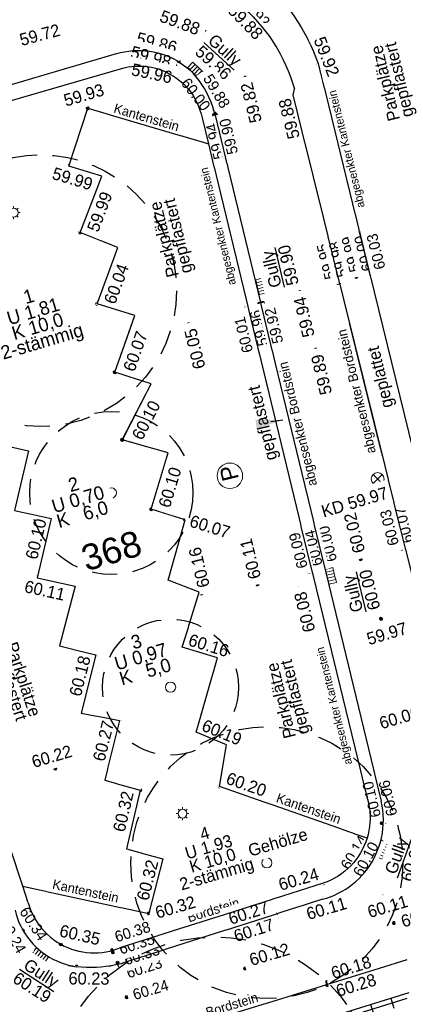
# Model space of a CAD drawing. Header units: metres. Extents: x 32365810 to 32367010, y 5620411 to 5622366.
# Tile 99 of 198: x 32366218 to 32366232, y 5622043 to 5622079. Entities that reach past the tile are written whole.
import ezdxf
from ezdxf import colors
from ezdxf.entities.mleader import LeaderData, LeaderLine
from ezdxf.math import Vec2, Vec3

# ---------------------------------------------------------------- set-up
doc = ezdxf.new("R2010")
doc.units = ezdxf.units.M
for name, pattern in [('1000.100', [0]), ('1000.110', [0]), ('1000.220', [1.5, 0.925, -0.575])]:
    doc.linetypes.add(name, pattern=pattern)
doc.layers.get('0').update_dxf_attribs({"color": 1, "linetype": 'CONTINUOUS'})
for name, color, linetype in [('Beschriftung Kanalbestand (AMT 66)', 7, 'CONTINUOUS'), ('Beschriftung Topographie', 7, 'CONTINUOUS'), ('Bäume_ gemessen', 7, 'CONTINUOUS'), ('Flurstücke_Grenzpunkte', 11, 'CONTINUOUS'), ('Höhen_ gemessen (NHN)', 7, 'CONTINUOUS'), ('Höhentexte_ gemessen (NHN)', 7, 'CONTINUOUS'), ('Leitungen Kanalbestand (AMT 66)', 7, 'CONTINUOUS'), ('Symbole Topographie', 7, 'CONTINUOUS'), ('Topgraphie_ weitere örtliche Aufnahme', 7, 'CONTINUOUS'), ('Topographie_ örtl. Aufnahme', 7, 'CONTINUOUS'), ('weitere Entwässerungsleitungen', 7, 'CONTINUOUS')]:
    doc.layers.add(name, color=color, linetype=linetype)
doc.styles.add('Arial', font='Arial.ttf')
doc.styles.add('Baumdaten_ grün', font='Century Gothic.ttf')
doc.styles.add('Beschriftung Topographie_ blau', font='Century Gothic.ttf')
doc.styles.add('Flurstücksnummer - K 10 700', font='Arial.ttf')
doc.styles.add('Höhe NHN_ gemessen_ blau', font='Century Gothic.ttf')
doc.styles.add('Höhe NHN_ gemessen_ schwarz', font='Century Gothic.ttf')
doc.styles.add('Kanal_ Höhe_ NHN (Deckel_Sohle)_ lila', font='Century Gothic.ttf')

# ---------------------------------------------------------------- blocks, each defined once
blk = doc.blocks.new('S1000.258')
at = {"lineweight": -2}
blk.add_hatch(color=0, dxfattribs=at).paths.add_polyline_path([(-0.5, -0.5), (-0.5, 0.5), (0.5, 0.5), (0.5, -0.5)], flags=0)
blk = doc.blocks.new('S1000.319')
at = {"color": 0, "lineweight": -2}
blk.add_circle((0, 0), 0.5, dxfattribs=at)
at = {"color": 0, "lineweight": -2, "insert": (-0.19717, -0.320478), "char_height": 0.65, "attachment_point": 7, "line_spacing_factor": 0.69, "style": 'Arial'}
blk.add_mtext('P', dxfattribs=at)
blk = doc.blocks.new('S1000.265')
at = {"color": 0, "lineweight": -2}
blk.add_circle((0, 0), 0.5, dxfattribs=at)
blk = doc.blocks.new('S1000.461')
at = {"color": 0, "lineweight": -2}
for p, q in [((-0.345, 0), (-0.5, 0)), ((-0.245, 0.245), (-0.35, 0.35)), ((0, 0.345), (0, 0.5)), ((0.245, 0.245), (0.35, 0.35)), ((0.345, 0), (0.5, 0)), ((-0.245, -0.245), (-0.35, -0.35)), ((0, -0.345), (0, -0.5)), ((0.245, -0.245), (0.35, -0.35))]:
    blk.add_line(p, q, dxfattribs=at)
blk.add_circle((0, 0), 0.345, dxfattribs=at)
blk = doc.blocks.new('S1000.507', base_point=(0, -0.25))
at = {"color": 0, "lineweight": -2}
for p, q in [((-0.5, 0.25), (-0.3, 0.25)), ((-0.5, -0.25), (-0.5, 0.25)), ((-0.3, 0.25), (-0.1, 0.25)), ((-0.3, 0.25), (-0.3, -0.25)), ((-0.1, 0.25), (0.1, 0.25)), ((-0.1, 0.25), (-0.1, -0.25)), ((0.1, 0.25), (0.3, 0.25)), ((0.1, 0.25), (0.1, -0.25)), ((0.3, 0.25), (0.5, 0.25)), ((0.3, 0.25), (0.3, -0.25)), ((0.5, 0.25), (0.5, -0.25)), ((-0.3, -0.25), (-0.5, -0.25)), ((-0.1, -0.25), (-0.3, -0.25)), ((0.1, -0.25), (-0.1, -0.25)), ((0.3, -0.25), (0.1, -0.25)), ((0.5, -0.25), (0.3, -0.25))]:
    blk.add_line(p, q, dxfattribs=at)
blk = doc.blocks.new('S1000.345')
at = {"color": 0, "lineweight": -2}
for p, q in [((-0.353554, 0.353554), (0.353554, -0.353554)), ((-0.353554, -0.353554), (0.353554, 0.353554))]:
    blk.add_line(p, q, dxfattribs=at)
blk.add_circle((0, 0), 0.5, dxfattribs=at)
blk = doc.blocks.new('S1000.15')
at = {"color": 0, "lineweight": -2}
for p, q in [((-0.5, 0.05), (-0.485, 0.1)), ((0.495, 0.05), (-0.5, 0.05)), ((-0.5, -0.05), (-0.5, 0)), ((-0.5, 0), (0.5, 0)), ((-0.485, 0.1), (0.49, 0.1)), ((-0.475, 0.15), (-0.455, 0.2)), ((0.475, 0.15), (-0.475, 0.15)), ((-0.455, 0.2), (0.455, 0.2)), ((-0.43, 0.25), (-0.4, 0.3)), ((0.43, 0.25), (-0.43, 0.25)), ((-0.4, 0.3), (0.395, 0.3)), ((-0.355, 0.35), (-0.295, 0.4)), ((0.36, 0.35), (-0.355, 0.35)), ((-0.295, 0.4), (0.3, 0.4)), ((0.22, 0.45), (-0.215, 0.45)), ((0.3, 0.4), (0.22, 0.45)), ((0.395, 0.3), (0.36, 0.35)), ((0.455, 0.2), (0.43, 0.25)), ((0.49, 0.1), (0.475, 0.15)), ((0.5, 0), (0.495, 0.05)), ((0.495, -0.05), (-0.5, -0.05)), ((-0.475, -0.15), (-0.49, -0.1)), ((-0.49, -0.1), (0.485, -0.1)), ((0.475, -0.15), (-0.475, -0.15)), ((-0.43, -0.25), (-0.455, -0.2)), ((-0.455, -0.2), (0.46, -0.2)), ((0.425, -0.25), (-0.43, -0.25)), ((-0.355, -0.35), (-0.4, -0.3)), ((-0.4, -0.3), (0.395, -0.3)), ((0.345, -0.35), (-0.355, -0.35)), ((-0.205, -0.45), (-0.29, -0.4)), ((-0.29, -0.4), (0.285, -0.4)), ((0.2, -0.45), (-0.205, -0.45)), ((0.285, -0.4), (0.345, -0.35)), ((0.395, -0.3), (0.425, -0.25)), ((0.46, -0.2), (0.475, -0.15)), ((0.485, -0.1), (0.495, -0.05))]:
    blk.add_line(p, q, dxfattribs=at)
blk.add_circle((0, 0), 0.5, dxfattribs=at)
blk = doc.blocks.new('O805')
at = {"layer": 'Flurstücke_Grenzpunkte', "color": 7, "lineweight": 18, "insert": (32366221.121, 5622059.288), "char_height": 0.95, "attachment_point": 5, "rotation": 16.5125, "line_spacing_factor": 0.69, "style": 'Flurstücksnummer - K 10 700', "bg_fill": 2}
blk.add_mtext('368', dxfattribs=at)
blk = doc.blocks.new('*X987')
at = {"color": 142, "linetype": '1000.100', "lineweight": 25, "true_color": 0x0087cd}
for p, q in [((32366230.646377, 5622042.604319), (32366230.760258, 5622042.236523)), ((32366231.38311, 5622042.832424), (32366231.49761, 5622042.462628)), ((32366229.909644, 5622042.376213), (32366230.022905, 5622042.010418)), ((32366232.285666, 5622042.239023), (32366232.024525, 5622042.165572)), ((32366228.436179, 5622041.92), (32366228.548201, 5622041.558208)), ((32366229.172912, 5622042.148107), (32366229.285553, 5622041.784313)), ((32366226.962714, 5622041.463788), (32366227.073497, 5622041.105997)), ((32366227.699446, 5622041.691894), (32366227.810849, 5622041.332102)), ((32366232.494499, 5622041.496591), (32366232.235574, 5622041.423763)), ((32366226.225981, 5622041.235682), (32366226.336145, 5622040.879892)), ((32366224.752516, 5622040.779469), (32366224.86144, 5622040.427681)), ((32366225.489249, 5622041.007576), (32366225.598792, 5622040.653786)), ((32366232.703333, 5622040.754158), (32366232.446623, 5622040.681953)), ((32366224.015784, 5622040.551363), (32366224.124088, 5622040.201575)), ((32366222.542319, 5622040.09515), (32366222.649385, 5622039.749364)), ((32366223.279051, 5622040.323256), (32366223.386737, 5622039.97547)), ((32366232.912166, 5622040.011725), (32366232.657672, 5622039.940143)), ((32366221.068855, 5622039.638937), (32366221.174681, 5622039.297153)), ((32366221.805587, 5622039.867043), (32366221.912033, 5622039.523259)), ((32366220.332122, 5622039.41083), (32366220.437329, 5622039.071047)), ((32366219.59539, 5622039.182723), (32366219.699978, 5622038.844941)), ((32366233.121, 5622039.269292), (32366232.868722, 5622039.198334)), ((32366218.609504, 5622038.877473), (32366218.997683, 5622038.629586)), ((32366218.354514, 5622038.435317), (32366218.753921, 5622038.204976)), ((32366233.329833, 5622038.526859), (32366233.079771, 5622038.456524)), ((32366217.969222, 5622037.767218), (32366218.369941, 5622037.536121)), ((32366217.583931, 5622037.09912), (32366217.985962, 5622036.867266)), ((32366217.19864, 5622036.431021), (32366217.601982, 5622036.19841)), ((32366216.826079, 5622035.784998), (32366217.331051, 5622035.726475)), ((32366217.057665, 5622035.022671), (32366217.509295, 5622035.159866)), ((32366217.281843, 5622034.284727), (32366217.740742, 5622034.424131)), ((32366217.506021, 5622033.546784), (32366217.97219, 5622033.688396))]:
    blk.add_line(p, q, dxfattribs=at)

msp = doc.modelspace()

# ---------------------------------------------------------------- linework, layer by layer
at = {"layer": 'Höhen_ gemessen (NHN)', "color": 7, "true_color": 0xffffff}
msp.add_point((32366222.810599, 5622077.571146, 59.828), dxfattribs=at)
at = {"layer": 'Topographie_ örtl. Aufnahme', "color": 7, "true_color": 0xffffff}
for p in [(32366223.977735, 5622077.015503, 59.851), (32366224.949082, 5622075.4072, 59.858), (32366230.529809, 5622050.039411, 60.111), (32366230.969, 5622048.581, 60.093), (32366231.042536, 5622048.594792, 60.056)]:
    msp.add_point(p, dxfattribs=at)

# ---------------------------------------------------------------- block references
at = {"layer": 'Bäume_ gemessen', "color": 7, "lineweight": 18, "xscale": 0.375, "yscale": 0.375, "zscale": 0.375}
for p in [(32366218.51072, 5622068.853548, 60.256), (32366221.118569, 5622061.413561, 60.198), (32366223.294164, 5622054.26926, 60.258), (32366226.831481, 5622047.814122, 60.597)]:
    msp.add_blockref('S1000.265', p, dxfattribs=at)
at = {"layer": 'Höhen_ gemessen (NHN)', "color": 7, "lineweight": 18, "xscale": 0.1125, "yscale": 0.1125, "zscale": 0.1125}
for p in [(32366224.574, 5622078.378, 59.876), (32366223.593, 5622077.296, 59.86), (32366223.465, 5622077.16, 59.975), (32366228.716171, 5622077.206467, 59.922), (32366223.516384, 5622076.668013, 59.958), (32366224.191, 5622076.651, 59.996), (32366224.262031, 5622076.732911, 59.885), (32366226.040738, 5622076.690663, 59.815), (32366227.793297, 5622076.063239, 59.879), (32366220.249884, 5622075.566842, 59.93), (32366224.888, 5622075.309, 59.939), (32366224.953, 5622075.325, 59.902), (32366219.553971, 5622073.432848, 59.991), (32366219.973431, 5622070.996454, 59.988), (32366230.115, 5622069.361, 59.99), (32366230.574, 5622069.459, 60), (32366230.659, 5622069.448, 60.034), (32366229.446, 5622069.139, 59.952), (32366229.507, 5622069.176, 59.979), (32366228.053, 5622068.806, 59.936), (32366220.596411, 5622068.372699, 60.039), (32366226.04, 5622068.193, 60.006), (32366226.552, 5622068.37, 59.957), (32366226.685, 5622068.406, 59.925), (32366223.963, 5622067.618, 60.052), (32366228.633516, 5622066.68382, 59.887), (32366221.243747, 5622065.856016, 60.067), (32366221.516014, 5622063.367557, 60.095), (32366222.58213, 5622060.814869, 60.103), (32366218.910243, 5622060.474577, 60.099), (32366223.828039, 5622060.425123, 60.072), (32366231.788, 5622059.366, 60.033), (32366230.277, 5622058.979, 60.021), (32366228.388, 5622058.511, 60.087), (32366228.866, 5622058.65, 60.045), (32366229.013, 5622058.695, 59.997), (32366218.387724, 5622058.298526, 60.111), (32366224.422, 5622057.715, 60.165), (32366226.48, 5622058.051, 60.11), (32366228.005789, 5622057.918272, 60.076), (32366231.025615, 5622056.786161, 59.968), (32366223.726101, 5622055.741584, 60.159), (32366220.550721, 5622055.456191, 60.179), (32366221.41329, 5622053.040834, 60.269), (32366224.232481, 5622052.611262, 60.191), (32366219.061, 5622051.277, 60.216), (32366222.177042, 5622050.483402, 60.319), (32366225.08738, 5622050.623458, 60.199), (32366231.048, 5622049.273, 60.105), (32366231.175, 5622049.329, 60.059), (32366230.943, 5622048.606, 60.142), (32366231.038, 5622048.591, 60.102), (32366223.015337, 5622047.962967, 60.32), (32366228.907114, 5622047.060516, 60.241), (32366228.911474, 5622046.502019, 60.11), (32366231.111, 5622046.569, 60.108), (32366222.49131, 5622045.947067, 60.315), (32366227.159, 5622045.915, 60.274), (32366227.183, 5622045.733, 60.167), (32366231.507, 5622045.597, 60.127), (32366217.814, 5622045.291, 60.24), (32366217.955, 5622045.372, 60.342), (32366219.26067, 5622044.817436, 60.351), (32366221.152, 5622044.599, 60.378), (32366221.178, 5622044.522, 60.351), (32366219.837477, 5622043.990572, 60.227), (32366221.35, 5622044.142, 60.33), (32366221.411, 5622044.038, 60.228), (32366226.032447, 5622043.927305, 60.122), (32366229.05, 5622043.431, 60.183), (32366229.051, 5622043.31, 60.284), (32366221.68, 5622042.868, 60.242)]:
    msp.add_blockref('S1000.15', p, dxfattribs=at)
at = {"layer": 'Leitungen Kanalbestand (AMT 66)', "color": 7, "lineweight": 18, "xscale": 0.475, "yscale": 0.475, "zscale": 0.475}
msp.add_blockref('S1000.345', (32366230.903882, 5622061.925034, 59.974), dxfattribs=at)
at = {"layer": 'Symbole Topographie', "color": 7, "lineweight": 18}
for name, p, xscale, yscale, zscale, rotation in [('S1000.258', (32366224.97308, 5622075.307259, 59.87), 0.15000000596, 0.15000000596, 0.15000000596, 283.5022228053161), ('S1000.319', (32366225.47409, 5622062.046015), 0.9375, 0.9375, 0.9375, 103.591655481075)]:
    msp.add_blockref(name, p, dxfattribs=dict(at, xscale=xscale, yscale=yscale, zscale=zscale, rotation=rotation))
at = {"layer": 'Symbole Topographie', "color": 7, "lineweight": 18, "xscale": 0.47, "yscale": 0.47, "zscale": 0.47}
for p in [(32366217.525542, 5622071.724129, 59.929), (32366223.733958, 5622049.620771, 60.266)]:
    msp.add_blockref('S1000.461', p, dxfattribs=at)
at = {"layer": 'Topographie_ örtl. Aufnahme', "color": 7, "lineweight": 18, "xscale": 0.15000000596, "yscale": 0.15000000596, "zscale": 0.15000000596, "rotation": 74.427813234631}
msp.add_blockref('S1000.258', (32366231.004, 5622048.569, 60.11), dxfattribs=at)
at = {"layer": 'weitere Entwässerungsleitungen', "color": 7, "lineweight": 18, "xscale": 0.5625, "yscale": 0.5625, "zscale": 0.5625}
for p, rotation in [((32366224.123524, 5622076.858905, 59.86), 316.125091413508), ((32366226.491752, 5622068.982615, 59.905), 283.502195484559), ((32366229.049257, 5622058.331657, 59.997), 283.5022228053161), ((32366230.919461, 5622048.31125, 60.088), 249.254475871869), ((32366218.58497, 5622044.513664, 60.19), 143.911389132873)]:
    msp.add_blockref('S1000.507', p, dxfattribs=dict(at, rotation=rotation))

# ---------------------------------------------------------------- texts
at = {"layer": 'Beschriftung Topographie', "color": 142, "lineweight": 25, "true_color": 0x0087cd, "attachment_point": 5, "line_spacing_factor": 0.69, "style": 'Beschriftung Topographie_ blau', "bg_fill": 2}
for s, insert, char_height, rotation in [('Parkplätze\\Pgepflastert', (32366231.495634, 5622076.56237), 0.45, 103.5916278), ('abgesenkter Kantenstein', (32366229.7973, 5622074.070969), 0.3, 103.8912635), ('Kantenstein', (32366222.411201, 5622075.229741), 0.35, 343.5816243), ('Parkplätze\\Pgepflastert', (32366223.366695, 5622070.81753), 0.45, 103.5916278), ('geplattet', (32366231.056022, 5622065.684622), 0.45, 103.5425306), ('Parkplätze\\Pgepflastert', (32366217.57706, 5622054.460148), 0.45, 288.2602135), ('Parkplätze\\Pgepflastert', (32366227.667389, 5622053.855966), 0.45, 103.6821783), ('Kantenstein', (32366228.369002, 5622049.806921), 0.35, 340.672769), ('Kantenstein', (32366220.172382, 5622046.772479), 0.35, 347.8121831), ('Bordstein', (32366224.866251, 5622046.075571), 0.35, 17.2114024), ('Bordstein', (32366225.546697, 5622042.586393), 0.35, 17.2034829)]:
    msp.add_mtext(s, dxfattribs=dict(at, insert=insert, char_height=char_height, rotation=rotation))
at = {"layer": 'Höhentexte_ gemessen (NHN)', "color": 142, "lineweight": 25, "true_color": 0x0087cd, "char_height": 0.45, "line_spacing_factor": 0.69, "style": 'Höhe NHN_ gemessen_ blau', "bg_fill": 2}
for s, insert, attachment_point, rotation in [('59.72', (32366217.760813, 5622078.065924, 59.695), 4, 14.9999396), ('60.04', (32366220.830708, 5622068.476554, 60.015), 1, 69.7359472), ('60.07', (32366221.537903, 5622065.989302, 60.043), 1, 70.6104509), ('60.10', (32366221.848445, 5622063.526203, 60.071), 1, 62.7881481), ('60.10', (32366222.83454, 5622060.965488, 60.079), 1, 73.2628231), ('60.10', (32366218.748011, 5622060.400205, 60.075), 9, 76.4976034), ('60.16', (32366223.908669, 5622055.809834, 60.135), 7, 342.8983326), ('60.18', (32366220.368346, 5622055.358924, 60.155), 9, 75.8875355), ('60.06', (32366232.361202, 5622053.57924, 60.061), 3, 16.4472207), ('60.27', (32366221.231733, 5622052.969918, 60.245), 9, 76.1078471), ('60.19', (32366224.396487, 5622052.682684, 60.167), 7, 337.6288435), ('60.20', (32366225.292408, 5622050.727938, 60.175), 7, 340.6600658), ('60.32', (32366221.949823, 5622050.38038, 60.295), 9, 76.963894)]:
    msp.add_mtext(s, dxfattribs=dict(at, insert=insert, attachment_point=attachment_point, rotation=rotation))
at = {"layer": 'Höhentexte_ gemessen (NHN)', "color": 7, "lineweight": 25, "insert": (32366229.996591, 5622043.747142, 60.159), "char_height": 0.45, "attachment_point": 8, "rotation": 17.2034829, "line_spacing_factor": 0.69, "style": 'Höhe NHN_ gemessen_ schwarz', "bg_fill": 2}
msp.add_mtext('60.18', dxfattribs=at)

# ---------------------------------------------------------------- leaders
at = {"layer": 'Beschriftung Topographie', "color": 142, "lineweight": 25, "true_color": 0x0087cd}
ml = msp.add_multileader_mtext('Standard', dxfattribs=at)
ml.set_content('gepflastert', color=256, style='Beschriftung Topographie_ blau')
ml.set_leader_properties(linetype='CONTINUOUS')
ml.build(insert=Vec2(0, 0))
ml.multileader.update_dxf_attribs({"has_dogleg": 0, "dogleg_length": 0, "arrow_head_size": 0})
ctx = ml.context
ctx.base_point, ctx.char_height, ctx.arrow_head_size, ctx.landing_gap_size = Vec3(32366226.449334, 5622063.93089), 0.45, 0, 0
notes = []
notes.append((ctx, [(0, (1, 1, 0), (32366226.980743, 5622064.03067), (0, 0), 0, [(0, [(32366227.425588, 5622064.097682)], 0, [])])]))
ctx.mtext.insert, ctx.mtext.text_direction, ctx.mtext.alignment, ctx.mtext.line_spacing_factor = Vec3(32366226.449334, 5622063.93089), Vec3(-0.234134, 0.972204), 2, 0.69
for ctx, leaders in notes:
    for number, flags, end, landing, length, lines in leaders:
        leader = LeaderData()
        leader.index, (leader.has_last_leader_line, leader.has_dogleg_vector, leader.attachment_direction) = number, flags
        leader.last_leader_point, leader.dogleg_vector, leader.dogleg_length = Vec3(end), Vec3(landing), length
        for number, points, colour, breaks in lines:
            line = LeaderLine()
            line.index, line.vertices, line.color, line.breaks = number, Vec3.list(points), colors.encode_raw_color(colour), breaks
            leader.lines.append(line)
        ctx.leaders.append(leader)

# ---------------------------------------------------------------- next in the draw order: texts
at = {"layer": 'Beschriftung Topographie', "color": 142, "lineweight": 25, "true_color": 0x0087cd, "attachment_point": 5, "line_spacing_factor": 0.69, "style": 'Beschriftung Topographie_ blau', "bg_fill": 2}
for s, insert, char_height, rotation in [('abgesenkter Kantenstein', (32366225.07439, 5622071.229878), 0.3, 103.5916278), ('abgesenkter Bordstein', (32366230.173335, 5622065.158205), 0.35, 103.5427534), ('abgesenkter Bordstein', (32366228.013847, 5622063.962176), 0.35, 103.5454076), ('abgesenkter Kantenstein', (32366229.342383, 5622053.591883), 0.3, 103.6821783), ('Gehölze', (32366227.236848, 5622048.564446), 0.45, 16.5118692)]:
    msp.add_mtext(s, dxfattribs=dict(at, insert=insert, char_height=char_height, rotation=rotation))
at = {"layer": 'Bäume_ gemessen', "color": 92, "lineweight": 25, "true_color": 0x00d200, "char_height": 0.5, "attachment_point": 5, "line_spacing_factor": 0.69, "style": 'Baumdaten_ grün', "bg_fill": 2}
for s, insert, rotation in [('1\\PU 1,81\\PK 10,0\\P2-stämmig', (32366218.345762, 5622067.749826, 60.232), 16.4450803), ('2\\PU 0,70\\PK   6,0', (32366219.90295, 5622061.137782, 60.174), 16.4450091), ('3\\PU 0,97\\PK   5,0', (32366222.210092, 5622055.352612, 60.234), 16.4449542)]:
    msp.add_mtext(s, dxfattribs=dict(at, insert=insert, rotation=rotation))
at = {"layer": 'Höhentexte_ gemessen (NHN)', "color": 142, "lineweight": 25, "true_color": 0x0087cd, "char_height": 0.45, "line_spacing_factor": 0.69, "style": 'Höhe NHN_ gemessen_ blau', "bg_fill": 2}
for s, insert, attachment_point, rotation in [('59.92', (32366228.81256, 5622077.380181, 59.898), 8, 291.3176975), ('59.93', (32366220.171737, 5622075.830453, 59.93), 8, 16.5124674), ('59.99', (32366219.7545, 5622073.187228, 59.967), 2, 343.1015595), ('60.07', (32366224.020974, 5622060.401057, 60.048), 4, 342.6292307), ('60.11', (32366218.723384, 5622058.049577, 60.087), 2, 347.5967895), ('60.08', (32366228.046915, 5622057.765962, 60.052), 6, 103.6821783), ('60.24', (32366228.786571, 5622047.198939, 60.217), 9, 16.4472207), ('60.32', (32366222.748266, 5622045.965232, 60.291), 4, 16.4456622), ('60.11', (32366228.958868, 5622046.347746, 60.086), 2, 16.4472207)]:
    msp.add_mtext(s, dxfattribs=dict(at, insert=insert, attachment_point=attachment_point, rotation=rotation))
at = {"layer": 'Höhentexte_ gemessen (NHN)', "color": 7, "lineweight": 25, "attachment_point": 8, "line_spacing_factor": 0.69, "style": 'Höhe NHN_ gemessen_ schwarz', "bg_fill": 2}
for s, insert, char_height, rotation in [('60.05', (32366224.411461, 5622066.769099, 60.028), 0.45, 103.5916278), ('60.11', (32366226.448625, 5622059.044595, 60.086), 0.45, 103.6821783), ('60.16', (32366224.568489, 5622058.728253, 60.141), 0.45, 103.6821783), ('60.22', (32366218.993852, 5622051.503507, 60.216), 0.45, 16.5124674), ('60.17', (32366226.423335, 5622045.117069, 60.143), 0.45, 17.7523354), ('60.24', (32366222.618389, 5622042.945325, 60.218), 0.4, 16.5124674), ('60.28', (32366230.18003, 5622043.093755, 60.26), 0.45, 17.2034829)]:
    msp.add_mtext(s, dxfattribs=dict(at, insert=insert, char_height=char_height, rotation=rotation))
at = {"layer": 'weitere Entwässerungsleitungen', "color": 200, "lineweight": 25, "true_color": 0xd600ff, "char_height": 0.45, "attachment_point": 5, "line_spacing_factor": 0.69, "style": 'Kanal_ Höhe_ NHN (Deckel_Sohle)_ lila', "bg_fill": 2}
for s, insert, rotation in [('\\SGully/59.86;', (32366225.07739, 5622077.475598, 59.836), 317.7060999), ('\\SGully/59.90;', (32366227.310724, 5622069.715465, 59.881), 103.5022161), ('\\SGully/60.09;', (32366231.891121, 5622047.969194, 60.064), 70.365173), ('\\SGully/60.19;', (32366218.376423, 5622043.49178, 60.166), 327.1286646)]:
    msp.add_mtext(s, dxfattribs=dict(at, insert=insert, rotation=rotation))

# ---------------------------------------------------------------- next in the draw order: texts
at = {"layer": 'Beschriftung Kanalbestand (AMT 66)', "color": 200, "lineweight": 25, "true_color": 0xd600ff, "insert": (32366230.057691, 5622061.076874, 59.95), "char_height": 0.45, "attachment_point": 5, "rotation": 16.5124674, "line_spacing_factor": 0.69, "style": 'Kanal_ Höhe_ NHN (Deckel_Sohle)_ lila', "bg_fill": 2}
msp.add_mtext('KD 59.97', dxfattribs=at)
at = {"layer": 'Bäume_ gemessen', "color": 92, "lineweight": 25, "true_color": 0x00d200, "insert": (32366224.784394, 5622048.085031, 60.573), "char_height": 0.45, "attachment_point": 5, "rotation": 16.444883, "line_spacing_factor": 0.69, "style": 'Baumdaten_ grün', "bg_fill": 2}
msp.add_mtext('4\\PU 1,93\\PK 10,0\\P2-stämmig', dxfattribs=at)
at = {"layer": 'Höhentexte_ gemessen (NHN)', "color": 7, "lineweight": 25, "attachment_point": 8, "line_spacing_factor": 0.69, "style": 'Höhe NHN_ gemessen_ schwarz', "bg_fill": 2}
for s, insert, char_height, rotation in [('59.92', (32366226.227562, 5622078.978318, 59.896), 0.4, 315.1278224), ('59.88', (32366223.558087, 5622078.50033, 59.852), 0.45, 339.7299117), ('59.88', (32366224.812341, 5622076.089942, 59.861), 0.4, 300.967854), ('59.94', (32366225.132327, 5622074.392129, 59.915), 0.4, 103.5022161), ('59.95', (32366229.207197, 5622069.978905, 59.928), 0.4, 103.9119135), ('59.94', (32366228.424458, 5622067.936905, 59.912), 0.45, 103.5022161), ('60.01', (32366226.17678, 5622067.277577, 59.982), 0.4, 103.5916278), ('60.10', (32366230.883209, 5622050.188406, 60.081), 0.4, 103.5022161), ('60.14', (32366230.211467, 5622048.088783, 60.118), 0.4, 58.6829915), ('60.27', (32366226.2283, 5622045.749922, 60.25), 0.45, 17.7523354), ('60.11', (32366231.33443, 5622045.983474, 60.084), 0.45, 16.5124674), ('60.24', (32366217.324758, 5622045.014385, 60.216), 0.4, 299.5068143), ('60.23', (32366222.388817, 5622043.757308, 60.204), 0.4, 17.7523354)]:
    msp.add_mtext(s, dxfattribs=dict(at, insert=insert, char_height=char_height, rotation=rotation))
at = {"layer": 'Höhentexte_ gemessen (NHN)', "color": 142, "lineweight": 25, "true_color": 0x0087cd, "char_height": 0.45, "line_spacing_factor": 0.69, "style": 'Höhe NHN_ gemessen_ blau', "bg_fill": 2}
for s, insert, attachment_point, rotation in [('59.82', (32366226.076319, 5622076.498919, 59.791), 6, 103.9119135), ('59.88', (32366227.692916, 5622075.962857), 9, 103.9119135), ('59.99', (32366220.209917, 5622071.135877, 59.964), 1, 69.1193777), ('59.89', (32366228.666204, 5622066.499803), 6, 103.5022161), ('60.32', (32366222.858442, 5622047.846361, 60.296), 9, 75.4286174), ('60.35', (32366219.178052, 5622045.104221, 60.327), 7, 347.1142359), ('60.12', (32366226.271113, 5622044.00885, 60.122), 7, 16.5118692), ('60.23', (32366219.54463, 5622043.787954), 1, 359.6172042)]:
    msp.add_mtext(s, dxfattribs=dict(at, insert=insert, attachment_point=attachment_point, rotation=rotation))
at = {"layer": 'weitere Entwässerungsleitungen', "color": 200, "lineweight": 25, "true_color": 0xd600ff, "insert": (32366230.304595, 5622057.776963, 59.973), "char_height": 0.45, "attachment_point": 5, "rotation": 103.5022161, "line_spacing_factor": 0.69, "style": 'Kanal_ Höhe_ NHN (Deckel_Sohle)_ lila', "bg_fill": 2}
msp.add_mtext('\\SGully/60.00;', dxfattribs=at)

# ---------------------------------------------------------------- next in the draw order: texts
at = {"layer": 'Höhentexte_ gemessen (NHN)', "color": 7, "lineweight": 25, "attachment_point": 8, "line_spacing_factor": 0.69, "style": 'Höhe NHN_ gemessen_ schwarz', "bg_fill": 2}
for s, insert, char_height, rotation in [('59.88', (32366225.882708, 5622078.580026, 59.859), 0.45, 314.3241663), ('59.86', (32366222.729872, 5622077.745962, 59.836), 0.45, 345.8217087), ('60.00', (32366224.059626, 5622075.948491, 59.972), 0.4, 307.7244042), ('59.90', (32366225.626258, 5622074.571976, 59.878), 0.4, 103.5022161), ('59.98', (32366229.655913, 5622070.057624, 59.979), 0.4, 103.9119135), ('59.96', (32366226.741614, 5622067.526714, 59.933), 0.4, 103.5916278), ('60.02', (32366230.274539, 5622060.001123, 59.997), 0.45, 103.9119135), ('60.07', (32366232.057262, 5622060.278817, 60.066), 0.4, 103.9119135), ('60.00', (32366229.265469, 5622059.58971, 59.973), 0.4, 103.5022161), ('60.06', (32366231.482979, 5622050.236706, 60.035), 0.4, 103.5022161), ('60.10', (32366230.649562, 5622047.85104, 60.078), 0.4, 61.6704699), ('60.34', (32366218.08671, 5622045.45643, 60.318), 0.4, 303.6542969), ('60.13', (32366232.566359, 5622045.635727, 60.103), 0.45, 16.5124674), ('60.33', (32366222.300911, 5622044.238158, 60.306), 0.4, 17.7523354)]:
    msp.add_mtext(s, dxfattribs=dict(at, insert=insert, char_height=char_height, rotation=rotation))
at = {"layer": 'Höhentexte_ gemessen (NHN)', "color": 142, "lineweight": 25, "true_color": 0x0087cd, "insert": (32366231.177754, 5622056.460139), "char_height": 0.45, "attachment_point": 2, "rotation": 16.5105467, "line_spacing_factor": 0.69, "style": 'Höhe NHN_ gemessen_ blau', "bg_fill": 2}
msp.add_mtext('59.97', dxfattribs=at)

# ---------------------------------------------------------------- next in the draw order: texts
at = {"layer": 'Höhentexte_ gemessen (NHN)', "color": 7, "lineweight": 25, "attachment_point": 8, "line_spacing_factor": 0.69, "style": 'Höhe NHN_ gemessen_ schwarz', "bg_fill": 2}
for s, insert, char_height, rotation in [('59.98', (32366222.510468, 5622077.229763, 59.951), 0.45, 344.60791), ('59.99', (32366230.118413, 5622070.244861, 59.966), 0.4, 103.9119135), ('59.92', (32366227.287505, 5622067.614277, 59.901), 0.4, 103.5916278), ('60.03', (32366231.533691, 5622060.184873, 60.033), 0.4, 103.9119135), ('60.04', (32366228.734408, 5622059.436456, 60.045), 0.4, 103.6821783), ('60.35', (32366222.112396, 5622044.633383, 60.327), 0.4, 17.6294636)]:
    msp.add_mtext(s, dxfattribs=dict(at, insert=insert, char_height=char_height, rotation=rotation))

# ---------------------------------------------------------------- next in the draw order: texts
at = {"layer": 'Höhentexte_ gemessen (NHN)', "color": 142, "lineweight": 25, "true_color": 0x0087cd, "insert": (32366223.34226, 5622076.68915), "char_height": 0.45, "attachment_point": 6, "rotation": 348.0447346, "line_spacing_factor": 0.69, "style": 'Höhe NHN_ gemessen_ blau', "bg_fill": 2}
msp.add_mtext('59.96', dxfattribs=at)
at = {"layer": 'Höhentexte_ gemessen (NHN)', "color": 7, "lineweight": 25, "char_height": 0.4, "attachment_point": 8, "line_spacing_factor": 0.69, "style": 'Höhe NHN_ gemessen_ schwarz', "bg_fill": 2}
for s, insert, rotation in [('60.00', (32366230.584113, 5622070.27641, 59.976), 103.8912635), ('60.09', (32366228.18716, 5622059.345185, 60.063), 103.6821783), ('60.38', (32366221.956831, 5622045.082987, 60.354), 17.6294636)]:
    msp.add_mtext(s, dxfattribs=dict(at, insert=insert, rotation=rotation))

# ---------------------------------------------------------------- next in the draw order: texts
at = {"layer": 'Höhentexte_ gemessen (NHN)', "color": 7, "lineweight": 25, "insert": (32366231.041225, 5622070.340905, 60.01), "char_height": 0.4, "attachment_point": 8, "rotation": 103.8913192, "line_spacing_factor": 0.69, "style": 'Höhe NHN_ gemessen_ schwarz', "bg_fill": 2}
msp.add_mtext('60.03', dxfattribs=at)

# ---------------------------------------------------------------- next in the draw order: block references
at = {"layer": 'Flurstücke_Grenzpunkte', "color": 7, "true_color": 0xffffff}
msp.add_blockref('O805', (0, 0), dxfattribs=at)

# ---------------------------------------------------------------- next in the draw order: linework, layer by layer
at = {"layer": 'Bäume_ gemessen', "color": 92, "linetype": '1000.220', "lineweight": 25, "true_color": 0x00d200}
for centre, radius in [((32366218.51072, 5622068.853548, 60.256), 4.998727), ((32366221.118569, 5622061.413561, 60.198), 2.999239), ((32366223.294164, 5622054.26926, 60.258), 2.499367), ((32366226.831481, 5622047.814122, 60.597), 4.998735), ((32366224.904642, 5622039.088777, 62.8265), 5.998483)]:
    msp.add_circle(centre, radius, dxfattribs=at)
at = {"layer": 'Topgraphie_ weitere örtliche Aufnahme', "color": 142, "linetype": '1000.110', "lineweight": 25, "true_color": 0x0087cd}
msp.add_line((32366231.982141, 5622042.814663, 60.32), (32366218.803567, 5622038.75351, 60.3855), dxfattribs=at)
at = {"layer": 'Topographie_ örtl. Aufnahme', "color": 142, "linetype": '1000.100', "lineweight": 25, "true_color": 0x0087cd}
for p, q in [((32366211.338441, 5622074.644664, 59.649), (32366221.307865, 5622077.574082, 59.796)), ((32366211.280367, 5622074.051683, 59.809), (32366221.448281, 5622077.015071, 59.933)), ((32366228.716171, 5622077.206467, 59.922), (32366234.192, 5622054.836, 60.124)), ((32366227.793297, 5622076.063239, 59.879), (32366227.843802, 5622076.27231, 59.884)), ((32366233.230469, 5622054.112216, 60.061), (32366227.793297, 5622076.063239, 59.879)), ((32366219.553971, 5622073.432848, 59.991), (32366220.249884, 5622075.566842, 59.93)), ((32366220.249884, 5622075.566842, 59.93), (32366224.486512, 5622074.314335, 59.845)), ((32366224.450937, 5622075.21329, 59.916), (32366224.682284, 5622074.256458, 59.841072)), ((32366224.929, 5622075.311, 59.888), (32366231.031583, 5622050.076083, 60.036)), ((32366224.486512, 5622074.314335, 59.845), (32366224.682284, 5622074.256458, 59.841072)), ((32366224.682284, 5622074.256458, 59.841072), (32366228.002423, 5622060.523897, 60.034)), ((32366220.762769, 5622073.065623, 59.984), (32366219.553971, 5622073.432848, 59.991)), ((32366219.973431, 5622070.996454, 59.988), (32366220.762769, 5622073.065623, 59.984)), ((32366221.358535, 5622070.436969, 60.028), (32366219.973431, 5622070.996454, 59.988)), ((32366220.596411, 5622068.372699, 60.039), (32366221.358535, 5622070.436969, 60.028)), ((32366217.860774, 5622046.947193, 60.261421), (32366210.28395, 5622069.837696, 59.746)), ((32366221.977712, 5622067.941441, 60.008), (32366220.596411, 5622068.372699, 60.039)), ((32366221.243747, 5622065.856016, 60.067), (32366221.977712, 5622067.941441, 60.008)), ((32366222.578383, 5622065.433654, 60.048), (32366221.243747, 5622065.856016, 60.067)), ((32366221.516014, 5622063.367557, 60.095), (32366222.578383, 5622065.433654, 60.048)), ((32366216.768912, 5622063.258996, 60.024), (32366218.068453, 5622062.958127, 60.062)), ((32366223.206686, 5622062.891727, 60.063), (32366221.516014, 5622063.367557, 60.095)), ((32366218.068453, 5622062.958127, 60.062), (32366217.560391, 5622060.768482, 60.067)), ((32366222.58213, 5622060.814869, 60.103), (32366223.206686, 5622062.891727, 60.063)), ((32366217.560391, 5622060.768482, 60.067), (32366218.910243, 5622060.474577, 60.099)), ((32366223.828039, 5622060.425123, 60.072), (32366222.58213, 5622060.814869, 60.103)), ((32366218.910243, 5622060.474577, 60.099), (32366218.387724, 5622058.298526, 60.111)), ((32366223.201887, 5622058.210251, 60.119), (32366223.828039, 5622060.425123, 60.072)), ((32366228.002423, 5622060.523897, 60.034), (32366230.493071, 5622050.293046, 60.101)), ((32366218.387724, 5622058.298526, 60.111), (32366219.788036, 5622057.990565, 60.178)), ((32366224.341476, 5622057.764784, 60.105), (32366223.201887, 5622058.210251, 60.119)), ((32366219.788036, 5622057.990565, 60.178), (32366219.213396, 5622055.787612, 60.156)), ((32366223.726101, 5622055.741584, 60.159), (32366224.341476, 5622057.764784, 60.105)), ((32366219.213396, 5622055.787612, 60.156), (32366220.550721, 5622055.456191, 60.179)), ((32366225.014762, 5622055.345099, 60.137), (32366223.726101, 5622055.741584, 60.159)), ((32366220.550721, 5622055.456191, 60.179), (32366220.01384, 5622053.320745, 60.201)), ((32366224.232481, 5622052.611262, 60.191), (32366225.014762, 5622055.345099, 60.137)), ((32366220.01384, 5622053.320745, 60.201), (32366221.41329, 5622053.040834, 60.269)), ((32366221.41329, 5622053.040834, 60.269), (32366220.872304, 5622050.853524, 60.248)), ((32366225.354401, 5622052.149501, 60.167), (32366224.232481, 5622052.611262, 60.191)), ((32366225.08738, 5622050.623458, 60.199), (32366225.354401, 5622052.149501, 60.167)), ((32366220.872304, 5622050.853524, 60.248), (32366222.177042, 5622050.483402, 60.319)), ((32366230.377132, 5622048.766875, 60.165), (32366225.08738, 5622050.623458, 60.199)), ((32366222.177042, 5622050.483402, 60.319), (32366221.676027, 5622048.319484, 60.286)), ((32366230.51552, 5622048.718304, 60.164111), (32366230.377132, 5622048.766875, 60.165)), ((32366221.676027, 5622048.319484, 60.286), (32366223.015337, 5622047.962967, 60.32)), ((32366223.015337, 5622047.962967, 60.32), (32366222.49131, 5622045.947067, 60.315)), ((32366218.063507, 5622046.33485, 60.281), (32366217.860774, 5622046.947193, 60.261421)), ((32366217.860774, 5622046.947193, 60.261421), (32366217.910807, 5622046.936386, 60.262)), ((32366217.910807, 5622046.936386, 60.262), (32366222.49131, 5622045.947067, 60.315)), ((32366228.907114, 5622047.060516, 60.241), (32366221.46904, 5622044.69681, 60.337)), ((32366228.874135, 5622046.469515, 60.114), (32366221.640113, 5622044.153562, 60.203)), ((32366230.96711, 5622043.934347, 60.145), (32366231.985926, 5622044.249792, 60.156)), ((32366219.891242, 5622040.505055, 60.22), (32366230.96711, 5622043.934347, 60.145)), ((32366218.609481, 5622038.877452, 60.337), (32366232.059802, 5622043.041927, 60.103))]:
    msp.add_line(p, q, dxfattribs=at)
for points in [[(32366224.790492, 5622080.081289, 59.866), (32366225.001302, 5622079.963369, 59.8673), (32366225.20736, 5622079.837328, 59.8686), (32366225.408352, 5622079.703358, 59.8699), (32366225.603976, 5622079.561663, 59.8712), (32366225.793932, 5622079.412456, 59.8725), (32366225.977934, 5622079.255966, 59.8738), (32366226.155702, 5622079.092428, 59.8751), (32366226.326966, 5622078.922091, 59.8764), (32366226.491467, 5622078.745214, 59.8777), (32366226.648955, 5622078.562065, 59.879)], [(32366227.079227, 5622079.845348, 59.928), (32366227.245968, 5622079.671454, 59.927538), (32366227.406547, 5622079.491854, 59.927077), (32366227.560768, 5622079.306765, 59.926615), (32366227.708443, 5622079.116414, 59.926154), (32366227.849395, 5622078.921031, 59.925692), (32366227.98345, 5622078.720854, 59.925231), (32366228.110447, 5622078.516125, 59.924769), (32366228.23023, 5622078.307095, 59.924308), (32366228.342655, 5622078.094016, 59.923846), (32366228.447584, 5622077.877149, 59.923385), (32366228.54489, 5622077.656755, 59.922923), (32366228.634456, 5622077.433104, 59.922462), (32366228.716171, 5622077.206467, 59.922)], [(32366226.648955, 5622078.562065, 59.879), (32366226.796133, 5622078.376925, 59.879455), (32366226.936145, 5622078.186308, 59.879909), (32366227.068787, 5622077.99049, 59.880364), (32366227.193864, 5622077.789757, 59.880818), (32366227.311197, 5622077.5844, 59.881273), (32366227.420614, 5622077.374719, 59.881727), (32366227.521955, 5622077.161017, 59.882182), (32366227.615074, 5622076.943607, 59.882636), (32366227.699835, 5622076.722805, 59.883091), (32366227.776115, 5622076.49893, 59.883545), (32366227.843802, 5622076.27231, 59.884)], [(32366221.307865, 5622077.574082, 59.796), (32366221.45517, 5622077.613121, 59.7992), (32366221.60435, 5622077.644235, 59.8024), (32366221.754979, 5622077.667334, 59.8056), (32366221.906627, 5622077.682351, 59.8088), (32366222.058862, 5622077.689245, 59.812), (32366222.211247, 5622077.687996, 59.8152), (32366222.363347, 5622077.678607, 59.8184), (32366222.514729, 5622077.661105, 59.8216), (32366222.664959, 5622077.635539, 59.8248), (32366222.813609, 5622077.601984, 59.828), (32366222.960254, 5622077.560534, 59.8312), (32366223.104475, 5622077.511309, 59.8344), (32366223.245859, 5622077.454449, 59.8376), (32366223.384004, 5622077.390116, 59.8408), (32366223.518515, 5622077.318494, 59.844), (32366223.649006, 5622077.239787, 59.8472), (32366223.775106, 5622077.154221, 59.8504), (32366223.896455, 5622077.06204, 59.8536), (32366224.012705, 5622076.963508, 59.8568), (32366224.123524, 5622076.858905, 59.86)], [(32366221.448281, 5622077.015071, 59.933), (32366221.588141, 5622077.052638, 59.934667), (32366221.730039, 5622077.081576, 59.936333), (32366221.873441, 5622077.101775, 59.938), (32366222.01781, 5622077.113159, 59.939667), (32366222.162606, 5622077.115687, 59.941333), (32366222.307285, 5622077.109348, 59.943), (32366222.451305, 5622077.094166, 59.944667), (32366222.594126, 5622077.070199, 59.946333), (32366222.735212, 5622077.037535, 59.948), (32366222.874035, 5622076.996298, 59.949667), (32366223.010073, 5622076.946643, 59.951333), (32366223.142818, 5622076.888754, 59.953), (32366223.271771, 5622076.82285, 59.954667), (32366223.396449, 5622076.749178, 59.956333), (32366223.516384, 5622076.668013, 59.958)], [(32366223.516384, 5622076.668013, 59.958), (32366223.633187, 5622076.577969, 59.9545), (32366223.744151, 5622076.48082, 59.951), (32366223.848844, 5622076.376944, 59.9475), (32366223.94686, 5622076.266745, 59.944), (32366224.037816, 5622076.150651, 59.9405), (32366224.12136, 5622076.029114, 59.937), (32366224.197167, 5622075.902606, 59.9335), (32366224.264942, 5622075.771619, 59.93), (32366224.324421, 5622075.636663, 59.9265), (32366224.375373, 5622075.498262, 59.923), (32366224.417599, 5622075.356955, 59.9195), (32366224.450937, 5622075.21329, 59.916)], [(32366224.929, 5622075.311, 59.888), (32366224.883442, 5622075.481207, 59.8852), (32366224.829686, 5622075.649005, 59.8824), (32366224.767856, 5622075.814, 59.8796), (32366224.698099, 5622075.975802, 59.8768), (32366224.620579, 5622076.134031, 59.874), (32366224.535477, 5622076.288316, 59.8712), (32366224.442995, 5622076.438293, 59.8684), (32366224.34335, 5622076.583609, 59.8656), (32366224.236776, 5622076.723923, 59.8628), (32366224.123524, 5622076.858905, 59.86)], [(32366230.493071, 5622050.293046, 60.101), (32366230.536058, 5622050.154004, 60.106737), (32366230.571037, 5622050.012735, 60.112475), (32366230.597895, 5622049.869699, 60.118212), (32366230.616543, 5622049.725363, 60.123949), (32366230.626921, 5622049.580198, 60.129687), (32366230.628996, 5622049.434678, 60.135424), (32366230.62276, 5622049.289276, 60.141162), (32366230.608233, 5622049.144467, 60.146899), (32366230.585464, 5622049.000724, 60.152636), (32366230.554526, 5622048.858515, 60.158374), (32366230.51552, 5622048.718304, 60.164111)], [(32366231.004, 5622048.569, 60.11), (32366231.04483, 5622048.733268, 60.101778), (32366231.076347, 5622048.899575, 60.093556), (32366231.098451, 5622049.067392, 60.085333), (32366231.111072, 5622049.236187, 60.077111), (32366231.114169, 5622049.405425, 60.068889), (32366231.107734, 5622049.574569, 60.060667), (32366231.091785, 5622049.743082, 60.052444), (32366231.066375, 5622049.910431, 60.044222), (32366231.031583, 5622050.076083, 60.036)], [(32366230.51552, 5622048.718304, 60.164111), (32366230.468161, 5622048.579474, 60.166333), (32366230.412893, 5622048.4436, 60.168555), (32366230.349898, 5622048.31113, 60.170778), (32366230.279385, 5622048.182505, 60.173)], [(32366228.874135, 5622046.469515, 60.114), (32366229.024386, 5622046.513284, 60.1138), (32366229.172155, 5622046.564815, 60.1136), (32366229.31704, 5622046.623968, 60.1134), (32366229.458651, 5622046.690583, 60.1132), (32366229.596601, 5622046.76448, 60.113), (32366229.730518, 5622046.845457, 60.1128), (32366229.860037, 5622046.933296, 60.1126), (32366229.984809, 5622047.027758, 60.1124), (32366230.104494, 5622047.128587, 60.1122), (32366230.218768, 5622047.235509, 60.112), (32366230.327321, 5622047.348236, 60.1118), (32366230.429859, 5622047.46646, 60.1116), (32366230.526104, 5622047.589862, 60.1114), (32366230.615794, 5622047.718106, 60.1112), (32366230.698687, 5622047.850846, 60.111), (32366230.774558, 5622047.98772, 60.1108), (32366230.843201, 5622048.128359, 60.1106), (32366230.904429, 5622048.27238, 60.1104), (32366230.958077, 5622048.419393, 60.1102), (32366231.004, 5622048.569, 60.11)], [(32366230.279385, 5622048.182505, 60.173), (32366230.199285, 5622048.054684, 60.178667), (32366230.111763, 5622047.931827, 60.184333), (32366230.017125, 5622047.814364, 60.19), (32366229.915702, 5622047.702706, 60.195667), (32366229.807851, 5622047.597244, 60.201333), (32366229.693948, 5622047.498349, 60.207), (32366229.574394, 5622047.406366, 60.212667), (32366229.449606, 5622047.321619, 60.218333), (32366229.320023, 5622047.244403, 60.224), (32366229.186098, 5622047.17499, 60.229667), (32366229.048301, 5622047.113623, 60.235333), (32366228.907114, 5622047.060516, 60.241)], [(32366218.063507, 5622046.33485, 60.281), (32366218.109248, 5622046.189302, 60.286385), (32366218.163718, 5622046.046789, 60.291769), (32366218.226715, 5622045.907836, 60.297154), (32366218.298009, 5622045.772952, 60.302538), (32366218.377338, 5622045.642631, 60.307923), (32366218.464412, 5622045.517352, 60.313308), (32366218.55891, 5622045.397575, 60.318692), (32366218.660487, 5622045.283738, 60.324077), (32366218.768769, 5622045.176259, 60.329462), (32366218.88336, 5622045.075534, 60.334846), (32366219.003838, 5622044.98193, 60.340231), (32366219.129762, 5622044.895792, 60.345615), (32366219.26067, 5622044.817436, 60.351)], [(32366217.578548, 5622046.071367, 60.177), (32366217.618164, 5622045.918723, 60.178083), (32366217.666581, 5622045.768639, 60.179167), (32366217.723635, 5622045.62162, 60.18025), (32366217.789133, 5622045.478164, 60.181333), (32366217.862855, 5622045.338756, 60.182417), (32366217.94455, 5622045.203866, 60.1835), (32366218.033944, 5622045.073949, 60.184583), (32366218.130735, 5622044.949446, 60.185667), (32366218.234595, 5622044.830775, 60.18675), (32366218.345173, 5622044.718338, 60.187833), (32366218.462096, 5622044.612516, 60.188917), (32366218.58497, 5622044.513664, 60.19)], [(32366219.26067, 5622044.817436, 60.351), (32366219.387543, 5622044.751278, 60.350125), (32366219.517967, 5622044.69243, 60.34925), (32366219.651523, 5622044.641083, 60.348375), (32366219.787778, 5622044.597403, 60.3475), (32366219.926294, 5622044.56153, 60.346625), (32366220.066624, 5622044.53358, 60.34575), (32366220.208314, 5622044.513644, 60.344875), (32366220.350908, 5622044.501785, 60.344), (32366220.493945, 5622044.498042, 60.343125), (32366220.636964, 5622044.502427, 60.34225), (32366220.779503, 5622044.514926, 60.341375), (32366220.921102, 5622044.535498, 60.3405), (32366221.061304, 5622044.564078, 60.339625), (32366221.199658, 5622044.600572, 60.33875), (32366221.335716, 5622044.644864, 60.337875), (32366221.46904, 5622044.69681, 60.337)], [(32366218.58497, 5622044.513664, 60.19), (32366218.708988, 5622044.425065, 60.194111), (32366218.837786, 5622044.343569, 60.198222), (32366218.970956, 5622044.269434, 60.202333), (32366219.108078, 5622044.202892, 60.206444), (32366219.248721, 5622044.144155, 60.210556), (32366219.392439, 5622044.093407, 60.214667), (32366219.53878, 5622044.050809, 60.218778), (32366219.687283, 5622044.016494, 60.222889), (32366219.837477, 5622043.990572, 60.227)], [(32366221.640113, 5622044.153562, 60.203), (32366221.465172, 5622044.101763, 60.2054), (32366221.288126, 5622044.057697, 60.2078), (32366221.109315, 5622044.02145, 60.2102), (32366220.929084, 5622043.99309, 60.2126), (32366220.747782, 5622043.972673, 60.215), (32366220.565758, 5622043.960239, 60.2174), (32366220.383364, 5622043.955811, 60.2198), (32366220.200951, 5622043.959397, 60.2222), (32366220.018871, 5622043.970992, 60.2246), (32366219.837477, 5622043.990572, 60.227)]]:
    msp.add_polyline3d(points, dxfattribs=at)

# ---------------------------------------------------------------- next in the draw order: block references
at = {"layer": 'Topographie_ örtl. Aufnahme', "color": 7, "true_color": 0xffffff}
msp.add_blockref('*X987', (0, 0), dxfattribs=at)

doc.saveas('drawing.dxf')
